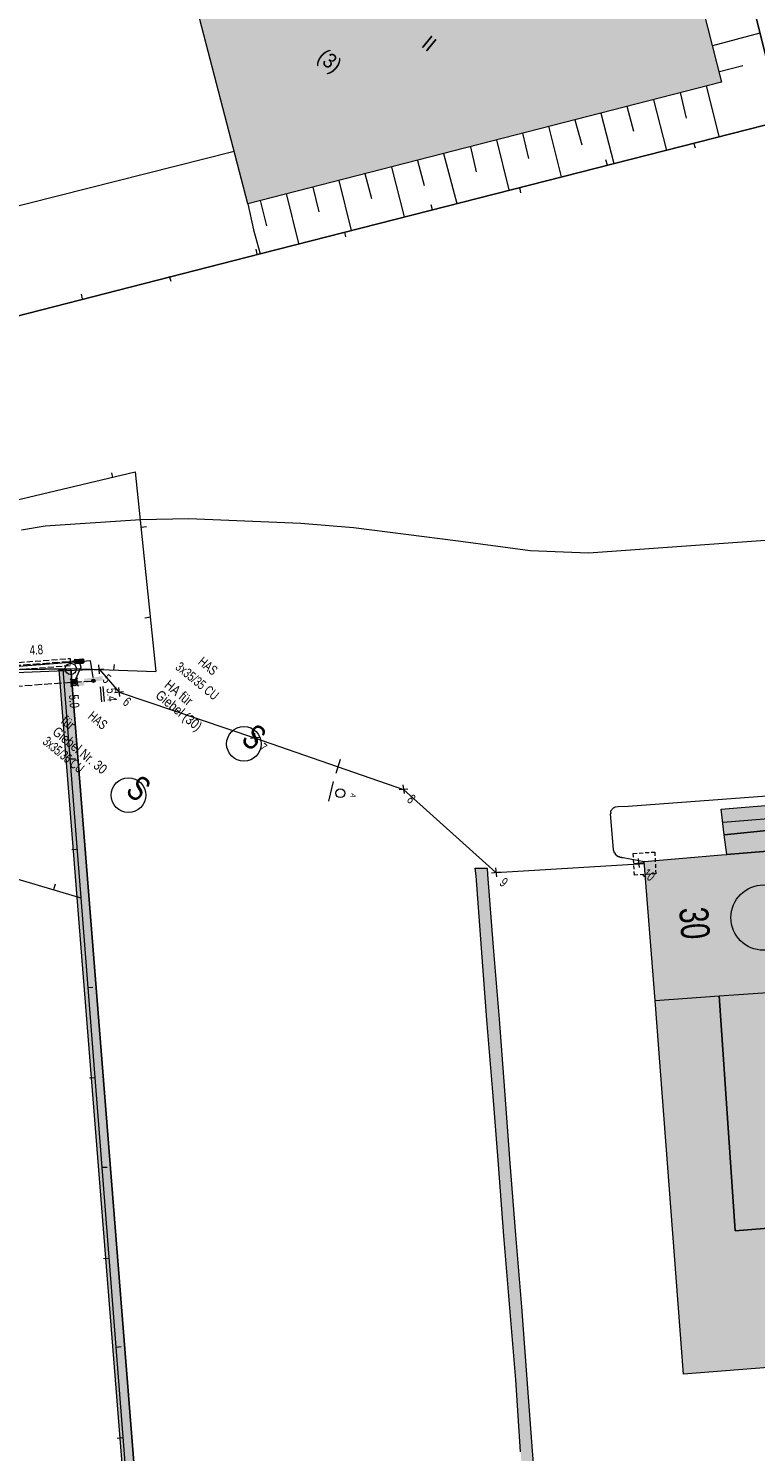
# Model space of a CAD drawing. Header units: metres. Extents: x -740 to 758, y -633 to 854.
# Tile 84 of 256: x -444 to -404, y -40 to 39. Entities that reach past the tile are written whole.
import ezdxf

# ---------------------------------------------------------------- set-up
doc = ezdxf.new("R2010")
doc.units = ezdxf.units.M
doc.header["$MEASUREMENT"] = 0
for name, pattern in [('208_125', [0.3328, 0.208, -0.1248]), ('333_125', [0.4576, 0.3328, -0.1248]), ('416_125', [0.5408, 0.416, -0.1248])]:
    doc.linetypes.add(name, pattern=pattern)
for name, color, linetype in [('Grundkarte.LOVION', 7, 'Continuous'), ('Grundkarte_Text.LOVION', 7, 'Continuous'), ('Strom.LOVION', 7, 'Continuous'), ('StromBemass.LOVION', 7, 'Continuous'), ('Telko.LOVION', 7, 'Continuous'), ('Wasser.LOVION', 7, 'Continuous')]:
    doc.layers.add(name, color=color, linetype=linetype)
doc.styles.add('ERSTELLTER_STIL_1', font='arial.ttf')

msp = doc.modelspace()

# ---------------------------------------------------------------- hatches: boundary and pattern name
at = {"layer": 'Grundkarte.LOVION', "linetype": 'Continuous', "lineweight": 18}
for points in [[(-435.428, 42.194), (-431.965, 28.848), (-405.699, 35.584), (-409.102, 48.935)], [(-436.68, -61.079), (-440.775, -9.52), (-441.772, 3.092), (-442.416, 3.029), (-441.419, -9.583), (-437.324, -61.141)], [(-379.649, -33.749), (-381.185, -13.21), (-342.275, -10.027), (-336.887, -3.471), (-339.04, -1.701), (-354.313, -2.987), (-397.763, -6.585), (-397.971, -6.576), (-405.418, -7.186), (-405.711, -7.214), (-409.991, -7.574), (-409.385, -15.288), (-407.806, -35.97)], [(-398.091, -5.346), (-398.158, -4.052), (-405.723, -4.674), (-405.553, -6.105)], [(-397.971, -6.576), (-398.091, -5.346), (-405.553, -6.105), (-405.418, -7.186)], [(-397.971, -6.576), (-398.091, -5.346), (-405.553, -6.105), (-405.418, -7.186)], [(-419.352, -7.957), (-419.312, -8.367), (-419.008, -12.386), (-418.709, -16.347), (-418.379, -20.334), (-418.074, -24.354), (-417.776, -28.315), (-417.114, -36.289), (-416.842, -40.282), (-416.511, -44.27), (-416.452, -45.18), (-412.37, -48.534), (-411.948, -48.02), (-415.836, -44.824), (-415.867, -44.207), (-416.198, -40.219), (-416.497, -36.258), (-416.801, -32.239), (-417.132, -28.252), (-417.43, -24.291), (-417.735, -20.272), (-418.033, -16.311), (-418.364, -12.323), (-418.668, -8.304), (-418.703, -7.953)]]:
    msp.add_hatch(color=254, dxfattribs=at).paths.add_polyline_path(points)
at = {"layer": 'Strom.LOVION', "linetype": 'Continuous', "lineweight": 13}
for points in [[(-441.512, 3.605), (-441.528, 3.618), (-441.568, 3.57), (-441.553, 3.424), (-441.566, 3.408), (-441.518, 3.368), (-441.489, 3.371), (-441.122, 3.392), (-441.092, 3.395), (-441.053, 3.443), (-441.07, 3.619), (-441.102, 3.645)], [(-441.054, 2.394), (-442.091, 2.278), (-442.068, 2.043), (-441.017, 2.176)], [(-440.033, 2.686), (-441.052, 2.527), (-441.016, 2.309), (-439.981, 2.454)]]:
    msp.add_hatch(color=7, dxfattribs=at).paths.add_polyline_path(points)
at = {"layer": 'StromBemass.LOVION', "linetype": 'Continuous', "lineweight": 13}
for points in [[(-441.243, 3.446), (-441.236, 3.456), (-441.23, 3.466), (-441.226, 3.478), (-441.223, 3.489), (-441.222, 3.501), (-441.222, 3.513), (-441.223, 3.525), (-441.226, 3.536), (-441.231, 3.548), (-441.236, 3.558), (-441.243, 3.568), (-441.252, 3.576), (-441.261, 3.584), (-441.271, 3.59), (-441.282, 3.595), (-441.293, 3.599), (-441.305, 3.601), (-441.317, 3.602), (-441.329, 3.601), (-441.341, 3.599), (-441.352, 3.595), (-441.363, 3.59), (-441.373, 3.584), (-441.382, 3.576), (-441.39, 3.567), (-441.397, 3.558), (-441.403, 3.547), (-441.407, 3.536), (-441.41, 3.524), (-441.412, 3.512), (-441.412, 3.5), (-441.41, 3.489), (-441.407, 3.477), (-441.403, 3.466), (-441.397, 3.455), (-441.39, 3.446), (-441.382, 3.437), (-441.372, 3.429), (-441.362, 3.423), (-441.351, 3.418), (-441.34, 3.414), (-441.328, 3.412), (-441.316, 3.411), (-441.304, 3.412), (-441.293, 3.415), (-441.281, 3.418), (-441.271, 3.423), (-441.26, 3.43), (-441.251, 3.438)], [(-441.508, 2.296), (-441.501, 2.306), (-441.495, 2.317), (-441.491, 2.328), (-441.488, 2.339), (-441.487, 2.351), (-441.487, 2.363), (-441.488, 2.375), (-441.491, 2.386), (-441.496, 2.397), (-441.501, 2.408), (-441.508, 2.417), (-441.516, 2.426), (-441.526, 2.433), (-441.536, 2.44), (-441.547, 2.445), (-441.558, 2.448), (-441.57, 2.451), (-441.581, 2.451), (-441.593, 2.45), (-441.605, 2.448), (-441.616, 2.444), (-441.627, 2.439), (-441.637, 2.433), (-441.646, 2.425), (-441.654, 2.417), (-441.661, 2.407), (-441.667, 2.397), (-441.671, 2.386), (-441.674, 2.374), (-441.676, 2.362), (-441.676, 2.35), (-441.674, 2.339), (-441.671, 2.327), (-441.667, 2.316), (-441.661, 2.306), (-441.654, 2.296), (-441.646, 2.287), (-441.636, 2.28), (-441.626, 2.273), (-441.616, 2.268), (-441.604, 2.265), (-441.593, 2.263), (-441.581, 2.262), (-441.569, 2.263), (-441.557, 2.265), (-441.546, 2.269), (-441.535, 2.274), (-441.525, 2.28), (-441.516, 2.288)], [(-441.508, 2.296), (-441.501, 2.306), (-441.495, 2.317), (-441.491, 2.328), (-441.488, 2.339), (-441.487, 2.351), (-441.487, 2.363), (-441.488, 2.375), (-441.491, 2.386), (-441.496, 2.397), (-441.501, 2.408), (-441.508, 2.417), (-441.516, 2.426), (-441.526, 2.433), (-441.536, 2.44), (-441.547, 2.445), (-441.558, 2.448), (-441.57, 2.451), (-441.581, 2.451), (-441.593, 2.45), (-441.605, 2.448), (-441.616, 2.444), (-441.627, 2.439), (-441.637, 2.433), (-441.646, 2.425), (-441.654, 2.417), (-441.661, 2.407), (-441.667, 2.397), (-441.671, 2.386), (-441.674, 2.374), (-441.676, 2.362), (-441.676, 2.35), (-441.674, 2.339), (-441.671, 2.327), (-441.667, 2.316), (-441.661, 2.306), (-441.654, 2.296), (-441.646, 2.287), (-441.636, 2.28), (-441.626, 2.273), (-441.616, 2.268), (-441.604, 2.265), (-441.593, 2.263), (-441.581, 2.262), (-441.569, 2.263), (-441.557, 2.265), (-441.546, 2.269), (-441.535, 2.274), (-441.525, 2.28), (-441.516, 2.288)], [(-440.449, 2.368), (-440.442, 2.378), (-440.436, 2.388), (-440.432, 2.399), (-440.429, 2.41), (-440.428, 2.422), (-440.428, 2.433), (-440.429, 2.445), (-440.432, 2.456), (-440.436, 2.467), (-440.442, 2.477), (-440.449, 2.487), (-440.457, 2.495), (-440.466, 2.503), (-440.476, 2.509), (-440.487, 2.514), (-440.498, 2.518), (-440.509, 2.52), (-440.521, 2.52), (-440.533, 2.52), (-440.544, 2.517), (-440.555, 2.514), (-440.566, 2.509), (-440.576, 2.502), (-440.584, 2.495), (-440.592, 2.486), (-440.599, 2.477), (-440.605, 2.467), (-440.609, 2.456), (-440.612, 2.444), (-440.613, 2.433), (-440.613, 2.421), (-440.612, 2.41), (-440.609, 2.398), (-440.605, 2.387), (-440.599, 2.377), (-440.592, 2.368), (-440.584, 2.359), (-440.575, 2.352), (-440.565, 2.346), (-440.555, 2.341), (-440.543, 2.337), (-440.532, 2.335), (-440.52, 2.334), (-440.509, 2.335), (-440.497, 2.337), (-440.486, 2.341), (-440.475, 2.346), (-440.466, 2.352), (-440.457, 2.36)]]:
    msp.add_hatch(color=7, dxfattribs=at).paths.add_polyline_path(points)

# ---------------------------------------------------------------- linework, layer by layer
at = {"layer": 'Grundkarte.LOVION', "color": 8, "linetype": 'Continuous', "lineweight": 18}
for points in [[(-407.655, 54.692), (-402.355, 33.428), (-431.281, 26.078), (-465.593, 17.285), (-467.902, 26.399), (-467.397, 29.699), (-476.54, 66.075), (-434.62, 76.853)], [(-402.355, 33.428), (-431.281, 26.078), (-465.593, 17.285)], [(-465.593, 17.285), (-431.281, 26.078), (-402.355, 33.428)], [(-432.72, 31.73), (-467.017, 23.086)], [(-407.144, 31.925), (-407.231, 32.212)], [(-412.136, 31.289), (-412.048, 31.002)], [(-416.832, 29.441), (-416.892, 29.76)], [(-421.824, 28.805), (-421.736, 28.518)], [(-426.525, 27.016), (-426.58, 27.276)], [(-431.511, 26.321), (-431.456, 26.061)], [(-436.213, 24.531), (-436.3, 24.819)], [(-441.199, 23.837), (-441.144, 23.576)], [(-463.891, 8.348), (-453.71, 10.319), (-438.198, 13.993)], [(-439.524, 13.952), (-439.468, 13.691)], [(-438.198, 13.993), (-437.057, 2.932)], [(-399.929, 10.434), (-413.079, 9.503), (-416.313, 9.63), (-420.296, 10.157), (-426.101, 10.89), (-429.022, 11.136), (-435.224, 11.387), (-437.908, 11.332), (-443.195, 10.992), (-444.503, 10.775)], [(-437.575, 10.95), (-437.868, 10.922)], [(-437.674, 5.916), (-437.355, 5.977)], [(-439.371, 3.327), (-439.401, 3.028)], [(-436.68, -61.079), (-441.772, 3.092), (-444.605, 3.051)], [(-444.605, 3.051), (-441.772, 3.092), (-436.68, -61.079)], [(-442.214, 3.078), (-441.212, -9.592)], [(-441.713, 3.098), (-437.057, 2.932)], [(-354.555, -0.203), (-374.173, -1.796), (-410.88, -4.528), (-411.439, -4.553), (-411.615, -4.57), (-411.641, -4.602), (-411.7, -4.608), (-411.858, -4.801), (-411.847, -4.918), (-411.873, -4.95), (-411.711, -6.914), (-411.705, -6.973), (-411.673, -6.999), (-411.667, -7.058), (-411.603, -7.111), (-411.597, -7.169), (-411.436, -7.301), (-411.378, -7.296), (-411.314, -7.348), (-411.255, -7.343), (-411.223, -7.369), (-411.164, -7.363), (-409.991, -7.574)], [(-441.52, -1.908), (-441.845, -1.91)], [(-342.275, -10.027), (-381.185, -13.21), (-379.649, -33.749), (-407.806, -35.97), (-409.385, -15.288), (-409.991, -7.574), (-405.711, -7.214), (-405.418, -7.186), (-397.971, -6.576), (-397.763, -6.585), (-354.313, -2.987), (-339.04, -1.701)], [(-405.723, -4.674), (-398.158, -4.052)], [(-457.101, -4.879), (-441.212, -9.592)], [(-441.709, -6.921), (-441.416, -6.893)], [(-442.644, -8.845), (-442.733, -9.149)], [(-441.212, -9.592), (-437.477, -57.462), (-437.23, -60.896)], [(-440.549, -14.552), (-440.842, -14.58)], [(-440.739, -19.565), (-440.446, -19.536)], [(-439.752, -24.523), (-440.077, -24.525)], [(-439.968, -29.568), (-439.675, -29.54)], [(-438.986, -34.467), (-439.279, -34.496)], [(-439.202, -39.513), (-438.91, -39.484)]]:
    msp.add_lwpolyline(points, dxfattribs=at)
at = {"layer": 'Grundkarte.LOVION', "color": 7, "linetype": 'Continuous', "lineweight": 13}
for points in [[(-411.351, 57.73), (-410.684, 55.135), (-409.102, 48.935), (-405.699, 35.584), (-431.965, 28.848), (-431.647, 27.402), (-431.281, 26.078), (-402.355, 33.428), (-407.655, 54.692)], [(-406.192, 37.604), (-403.57, 38.304)], [(-405.814, 36.163), (-404.517, 36.497)], [(-408.006, 35.003), (-407.661, 33.589)], [(-406.565, 35.381), (-405.849, 32.584)], [(-410.947, 34.243), (-410.575, 32.861)], [(-409.474, 34.594), (-408.757, 31.797)], [(-415.301, 33.137), (-414.585, 30.341)], [(-413.828, 33.488), (-413.457, 32.106)], [(-412.388, 33.866), (-411.671, 31.069)], [(-418.183, 32.383), (-417.499, 29.612)], [(-416.742, 32.76), (-416.397, 31.346)], [(-421.124, 31.622), (-420.38, 28.858)], [(-419.624, 32.005), (-419.311, 30.617)], [(-424.005, 30.868), (-423.294, 28.129)], [(-422.565, 31.245), (-422.193, 29.863)], [(-426.919, 30.14), (-426.235, 27.369)], [(-425.478, 30.517), (-425.107, 29.135)], [(-429.833, 29.411), (-429.149, 26.641)], [(-428.36, 29.762), (-428.021, 28.406)], [(-431.274, 29.034), (-430.929, 27.619)], [(-416.842, -40.282), (-417.114, -36.289), (-417.776, -28.315), (-418.074, -24.354), (-418.379, -20.334), (-418.709, -16.347), (-419.008, -12.386), (-419.312, -8.367), (-419.352, -7.957), (-418.703, -7.953), (-418.668, -8.304), (-418.364, -12.323), (-418.033, -16.311), (-417.735, -20.272), (-417.43, -24.291), (-417.132, -28.252), (-416.801, -32.239), (-416.497, -36.258), (-416.198, -40.219), (-415.867, -44.207)]]:
    msp.add_lwpolyline(points, dxfattribs=at)
at = {"layer": 'Grundkarte.LOVION', "color": 8, "linetype": 'Continuous', "lineweight": 18}
msp.add_lwpolyline([(-435.428, 42.194), (-409.102, 48.935), (-405.699, 35.584), (-431.965, 28.848)], close=True, dxfattribs=at)
at = {"layer": 'Grundkarte.LOVION', "color": 253, "linetype": 'Continuous', "lineweight": 18}
for points in [[(-436.68, -61.079), (-441.772, 3.092), (-444.605, 3.051)], [(-444.605, 3.051), (-441.772, 3.092), (-436.68, -61.079)]]:
    msp.add_lwpolyline(points, dxfattribs=at)
at = {"layer": 'Grundkarte.LOVION', "color": 7, "linetype": 'Continuous', "lineweight": 13}
msp.add_lwpolyline([(-436.68, -61.079), (-437.324, -61.141), (-441.419, -9.583), (-442.416, 3.029), (-441.772, 3.092), (-440.775, -9.52)], close=True, dxfattribs=at)
at = {"layer": 'Grundkarte.LOVION', "color": 251, "linetype": 'Continuous', "lineweight": 13}
for points in [[(-398.091, -5.346), (-405.553, -6.105), (-405.723, -4.674), (-398.158, -4.052)], [(-397.971, -6.576), (-405.418, -7.186), (-405.553, -6.105), (-398.091, -5.346)], [(-397.971, -6.576), (-405.418, -7.186), (-405.553, -6.105), (-398.091, -5.346)], [(-379.649, -33.749), (-407.806, -35.97), (-409.385, -15.288), (-405.834, -15.029), (-404.946, -28.036), (-395.268, -27.267), (-396.176, -14.351), (-381.185, -13.21)], [(-396.176, -14.351), (-395.268, -27.267), (-404.946, -28.036), (-405.834, -15.029)]]:
    msp.add_lwpolyline(points, close=True, dxfattribs=at)
msp.add_lwpolyline([(-405.622, -5.403), (-398.116, -4.787)], dxfattribs=at)
at = {"layer": 'Grundkarte.LOVION', "color": 9, "linetype": 'Continuous', "lineweight": 18}
msp.add_circle((-441.775, 3.086), 0.312, dxfattribs=at)
at = {"layer": 'Strom.LOVION', "color": 5, "linetype": 'Continuous', "lineweight": 18}
for points in [[(-463.208, -0.156), (-462.581, 0.082), (-457.726, 1.37), (-449.67, 2.852), (-441.309, 3.492), (-440.694, 3.552), (-440.557, 2.605)], [(-441.309, 3.492), (-441.219, 3.176), (-441.58, 2.342)]]:
    msp.add_lwpolyline(points, dxfattribs=at)
at = {"layer": 'Strom.LOVION', "color": 7, "linetype": '333_125', "lineweight": 13}
msp.add_lwpolyline([(-441.813, 3.664), (-441.802, 3.252), (-449.636, 2.663), (-457.693, 1.181), (-462.531, -0.12), (-462.643, 0.268), (-457.76, 1.558), (-449.69, 3.057)], close=True, dxfattribs=at)
at = {"layer": 'Strom.LOVION', "color": 7, "linetype": 'Continuous', "lineweight": 13}
msp.add_lwpolyline([(-441.131, 3.642), (-441.102, 3.645), (-441.07, 3.619), (-441.053, 3.443), (-441.092, 3.395), (-441.122, 3.392), (-441.489, 3.371), (-441.518, 3.368), (-441.566, 3.408), (-441.553, 3.424), (-441.568, 3.57), (-441.528, 3.618), (-441.512, 3.605)], close=True, dxfattribs=at)
at = {"layer": 'Strom.LOVION', "color": 9, "linetype": 'Continuous', "lineweight": 18}
for points in [[(-441.805, 2.527), (-441.339, 2.144)], [(-441.779, 2.101), (-441.382, 2.583)]]:
    msp.add_lwpolyline(points, dxfattribs=at)
msp.add_circle((-441.587, 2.335), 0.177, dxfattribs=at)
at = {"layer": 'Strom.LOVION', "color": 1, "linetype": 'Continuous', "lineweight": 18}
for centre, radius in [((-432.177, -1.068), 0.959), ((-438.578, -3.907), 0.957)]:
    msp.add_circle(centre, radius, dxfattribs=at)
at = {"layer": 'StromBemass.LOVION', "color": 7, "linetype": '416_125', "lineweight": 13}
for points in [[(-441.312, 3.521), (-446.036, 3.177)], [(-445.941, 2.049), (-441.597, 2.355), (-440.524, 2.416)]]:
    msp.add_lwpolyline(points, dxfattribs=at)
at = {"layer": 'StromBemass.LOVION', "color": 7, "linetype": 'Continuous', "lineweight": 13}
for points in [[(-440.138, 2.099), (-440.071, 1.263)], [(-439.992, 2.113), (-439.925, 1.278)]]:
    msp.add_lwpolyline(points, dxfattribs=at)
for centre, radius in [((-441.317, 3.507), 0.0953), ((-441.581, 2.357), 0.0947), ((-441.581, 2.357), 0.0947), ((-440.521, 2.427), 0.0931)]:
    msp.add_circle(centre, radius, dxfattribs=at)
at = {"layer": 'Telko.LOVION', "color": 7, "linetype": 'Continuous', "lineweight": 13}
for points in [[(-440.242, 3.315), (-440.194, 2.818)], [(-440.467, 3.042), (-439.969, 3.091)], [(-439.353, 1.777), (-438.855, 1.825)], [(-439.128, 2.05), (-439.08, 1.552)], [(-431.82, -0.753), (-431.322, -0.704)], [(-431.595, -0.479), (-431.547, -0.977)], [(-426.842, -1.936), (-427.077, -2.712)], [(-427.226, -3.156), (-427.49, -4.231)], [(-423.577, -3.597), (-423.092, -3.564)], [(-423.365, -3.34), (-423.303, -3.821)], [(-410.542, -7.687), (-410.044, -7.638)], [(-410.317, -7.414), (-410.268, -7.911)], [(-418.456, -8.209), (-417.958, -8.161)], [(-418.231, -7.936), (-418.183, -8.434)]]:
    msp.add_lwpolyline(points, dxfattribs=at)
at = {"layer": 'Telko.LOVION', "color": 1, "linetype": 'Continuous', "lineweight": 18}
msp.add_lwpolyline([(-490.877, -106.514), (-488.262, -92.752), (-486.754, -86.56), (-482.73, -71.344), (-481.224, -65.123), (-479.22, -57.509), (-478.058, -52.918), (-477.23, -49.748), (-475.162, -42.186), (-471.765, -29.47), (-468.505, -17.314), (-466.342, -9.507), (-465.186, -6.527), (-463.785, -3.316), (-457.499, 1.155), (-449.522, 2.704), (-440.203, 3.068), (-439.089, 1.803), (-431.586, -0.73), (-423.326, -3.587), (-418.222, -8.186), (-409.98, -7.691)], dxfattribs=at)
at = {"layer": 'Telko.LOVION', "color": 9, "linetype": '208_125', "lineweight": 18}
msp.add_lwpolyline([(-410.537, -8.337), (-410.596, -7.131), (-409.406, -7.059), (-409.347, -8.265)], close=True, dxfattribs=at)
at = {"layer": 'Telko.LOVION', "color": 7, "linetype": 'Continuous', "lineweight": 13}
msp.add_circle((-426.836, -3.798), 0.248, dxfattribs=at)
at = {"layer": 'Wasser.LOVION', "color": 94, "linetype": 'Continuous', "lineweight": 18}
msp.add_circle((-403.372, -10.689), 1.811, dxfattribs=at)

# ---------------------------------------------------------------- texts
at = {"layer": 'Grundkarte_Text.LOVION', "color": 7, "linetype": 'Continuous', "lineweight": 13, "attachment_point": 7, "style": 'ERSTELLTER_STIL_1'}
for s, insert, char_height, rotation in [('{\\A1;\\W0.89448x;II}', (-422.395, 37.581), 0.83074, 320.58413), ('{\\A1;\\W0.89450x;(3)}', (-428.328, 36.661), 0.83073, 320.58404)]:
    msp.add_mtext(s, dxfattribs=dict(at, insert=insert, char_height=char_height, rotation=rotation))
at = {"layer": 'Grundkarte_Text.LOVION', "color": 8, "linetype": 'Continuous', "lineweight": 18, "insert": (-408.08, -10.172), "char_height": 1.60082, "attachment_point": 7, "rotation": 274.40933, "style": 'ERSTELLTER_STIL_1'}
msp.add_mtext('{\\A1;\\W0.71559x;30}', dxfattribs=at)
at = {"layer": 'Strom.LOVION', "color": 5, "linetype": 'Continuous', "lineweight": 18, "char_height": 0.53354, "attachment_point": 7, "rotation": 320.58397, "style": 'ERSTELLTER_STIL_1'}
for s, insert in [('{\\A1;\\W0.71559x;3x35/35 CU}', (-436.027, 3.099)), ('{\\A1;\\W0.67981x;3x35/35 CU }', (-443.383, -1.032))]:
    msp.add_mtext(s, dxfattribs=dict(at, insert=insert))
at = {"layer": 'Strom.LOVION', "color": 7, "linetype": 'Continuous', "lineweight": 13, "char_height": 0.53354, "attachment_point": 7, "rotation": 320.58397, "style": 'ERSTELLTER_STIL_1'}
for s, insert in [('{\\A1;\\W0.71558x;HAS}', (-434.767, 3.384)), ('{\\A1;\\W0.71559x;HAS}', (-440.872, 0.378))]:
    msp.add_mtext(s, dxfattribs=dict(at, insert=insert))
at = {"layer": 'Strom.LOVION', "color": 1, "linetype": 'Continuous', "lineweight": 18, "attachment_point": 7, "style": 'ERSTELLTER_STIL_1'}
for s, insert, char_height, rotation in [('{\\A1;\\W0.79998x;HA für}', (-436.636, 2.103), 0.54917, 320.58413), ('{\\A1;\\W0.79998x;Giebel (30)}', (-437.231, 1.406), 0.54917, 320.58413), ('{\\A1;\\W0.79998x;für}', (-442.375, 0.116), 0.54917, 320.58413), ('{\\A1;\\W0.79998x;Giebel Nr. 30}', (-442.841, -0.494), 0.54917, 320.58413), ('{\\A1;\\W0.71557x;S}', (-432.411, -0.937), 1.37443, 320.58413), ('{\\A1;\\W0.71558x;S}', (-438.813, -3.78), 1.37441, 320.58407)]:
    msp.add_mtext(s, dxfattribs=dict(at, insert=insert, char_height=char_height, rotation=rotation))
at = {"layer": 'StromBemass.LOVION', "color": 7, "linetype": 'Continuous', "lineweight": 13, "char_height": 0.53355, "attachment_point": 7, "style": 'ERSTELLTER_STIL_1'}
for s, insert, rotation in [('{\\A1;\\W0.71557x;4.8}', (-444.035, 3.844), 4.24318), ('{\\A1;\\W0.71559x;5.0}', (-441.883, 1.642), 274.24397), ('{\\A1;\\W0.71559x;5.4}', (-439.806, 2.007), 274.24397)]:
    msp.add_mtext(s, dxfattribs=dict(at, insert=insert, rotation=rotation))
at = {"layer": 'Telko.LOVION', "color": 250, "linetype": 'Continuous', "lineweight": 18, "attachment_point": 7, "style": 'ERSTELLTER_STIL_1'}
for s, insert, char_height, rotation in [('{\\A1;\\W0.71561x;5}', (-440.058, 2.418), 0.53354, 320.58397), ('{\\A1;\\W0.71557x;6}', (-438.944, 1.153), 0.53354, 320.58397), ('{\\A1;\\W0.71558x;7}', (-431.411, -1.381), 0.53354, 320.58397), ('{\\A1;\\W0.71556x;8}', (-423.181, -4.237), 0.53355, 320.58486), ('{\\A1;\\W0.71559x;9}', (-418.06, -8.85), 0.53355, 320.58342), ('{\\A1;\\W0.71558x;10}', (-410.128, -8.342), 0.53354, 320.58397)]:
    msp.add_mtext(s, dxfattribs=dict(at, insert=insert, char_height=char_height, rotation=rotation))
at = {"layer": 'Telko.LOVION', "color": 7, "linetype": 'Continuous', "lineweight": 13, "insert": (-426.226, -3.778), "char_height": 0.28588, "attachment_point": 7, "rotation": 255.55094, "style": 'ERSTELLTER_STIL_1'}
msp.add_mtext('{\\A1;\\W0.71030x;A}', dxfattribs=at)

doc.saveas('drawing.dxf')
